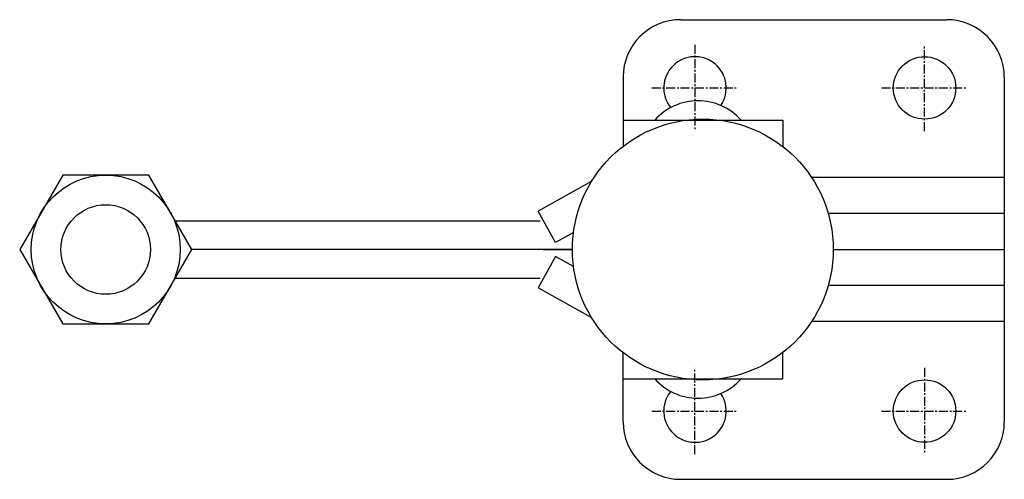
# Model space of a CAD drawing. Extents: x 326 to 463, y 410 to 474.
import ezdxf

# ---------------------------------------------------------------- set-up
doc = ezdxf.new("R2010")
doc.units = 0
doc.linetypes.add('CENTER', pattern=[2, 1.25, -0.25, 0.25, -0.25])
doc.layers.get('0').update_dxf_attribs({"linetype": 'CONTINUOUS'})
doc.layers.add('BRAUER-1', color=1, linetype='CENTER')

msp = doc.modelspace()

# ---------------------------------------------------------------- linework, layer by layer
for p, q in [((418.00002, 474.499999), (455.05002, 474.5)), ((410.00002, 466.499999), (410.002303, 456.874475)), ((463.05002, 466.5), (463.050021, 418.5)), ((410.009022, 460.502676), (432.209022, 460.502676)), ((432.209022, 460.502676), (432.209022, 456.849053)), ((331.99928, 452.871735), (326.011155, 442.499998)), ((343.97553, 452.871735), (331.99928, 452.871735)), ((349.963655, 442.499998), (343.97553, 452.871735)), ((463.049782, 452.503764), (436.23837, 452.502431)), ((405.624794, 452.007723), (398.15942, 447.840699)), ((400.596386, 443.474786), (398.15942, 447.840699)), ((463.05003, 447.503764), (438.539719, 447.502545)), ((347.654254, 446.499998), (398.440165, 446.5)), ((403.090834, 444.867138), (400.596386, 443.474786)), ((326.011155, 442.499998), (331.99928, 432.128261)), ((343.97553, 432.128261), (349.963655, 442.499998)), ((402.93584, 442.5), (349.963655, 442.499998)), ((400.596386, 441.525214), (398.15942, 437.1593)), ((398.850021, 442.5), (402.935839, 442.5)), ((403.090834, 440.132863), (400.596386, 441.525214)), ((439.242604, 442.499998), (463.050021, 442.499998)), ((347.654254, 438.499998), (398.440166, 438.5)), ((405.624795, 432.992278), (398.15942, 437.1593)), ((463.05003, 437.496238), (438.539719, 437.497457)), ((331.99928, 432.128261), (343.97553, 432.128261)), ((463.049783, 432.496238), (436.23837, 432.497571)), ((410.000021, 418.499999), (410.002304, 428.125524)), ((432.209023, 424.497324), (432.209023, 428.150946)), ((410.009023, 424.497324), (432.209023, 424.497324)), ((418.000021, 410.499999), (455.050021, 410.5))]:
    msp.add_line(p, q)
for centre, radius in [((451.949999, 465.000001), 4.35), ((421.089222, 442.5), 18.153382), ((337.987405, 442.499998), 10.371737), ((337.987405, 442.499998), 6.23763), ((451.95, 420), 4.35)]:
    msp.add_circle(centre, radius)
for centre, radius, start, end in [((418.00002, 466.499999), 8, 90.000001, 180), ((455.05002, 466.5), 8, 0, 90.000001), ((420.000003, 465.000001), 4.35, 325.716907, 219.06847), ((420.409022, 455.211172), 8, 41.409622, 138.590376), ((420.409023, 429.788827), 8, 221.409614, 318.590374), ((420, 420), 4.35, 140.931513, 34.283093), ((418.000021, 418.499999), 8, 180, 270.000011), ((455.050021, 418.5), 8, 270.000001, 0)]:
    msp.add_arc(centre, radius, start, end)
at = {"layer": 'BRAUER-1'}
for p, q in [((419.999999, 471), (419.999999, 459)), ((451.949999, 459.000001), (451.949999, 471.000001)), ((413.999999, 465), (425.999999, 465.000001)), ((445.949999, 465.000001), (457.949999, 465.000001)), ((420, 413.999999), (420, 426)), ((451.95, 426.000001), (451.95, 414)), ((414, 420), (426, 420)), ((445.95, 420), (457.95, 420))]:
    msp.add_line(p, q, dxfattribs=at)

doc.saveas('drawing.dxf')
